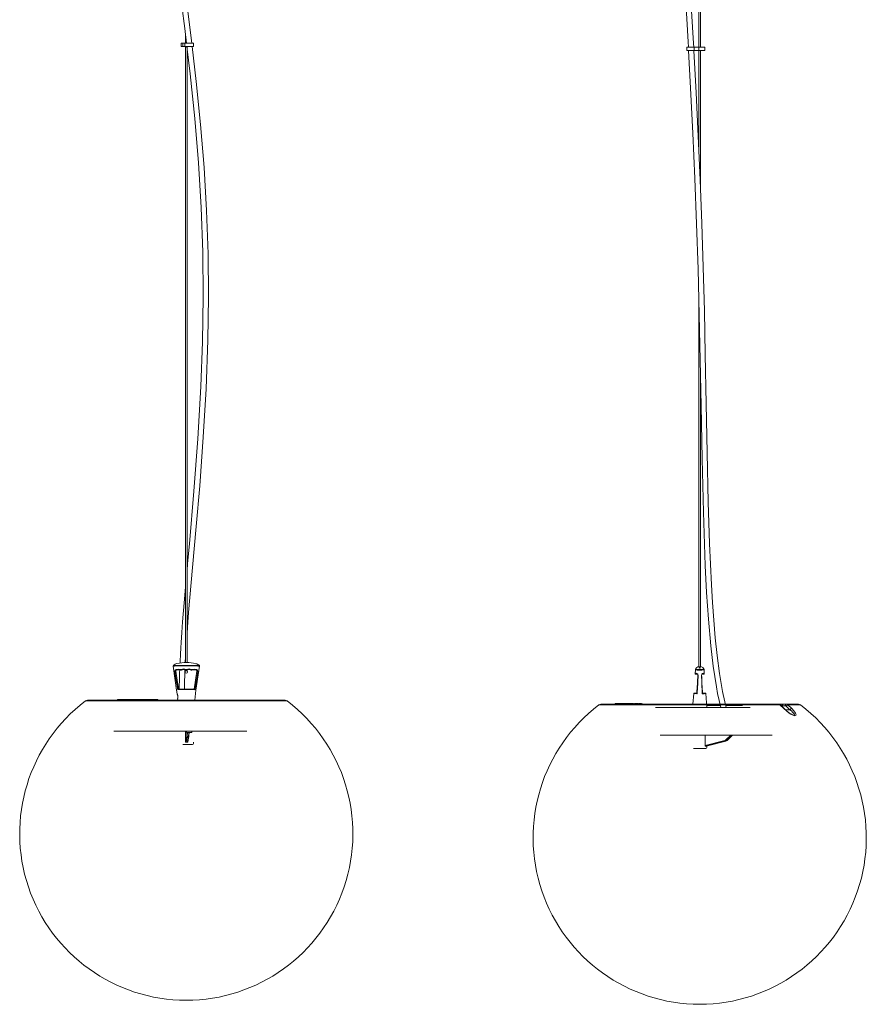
# Model space of a CAD drawing. Header units: millimetres. Extents: x -150 to 612, y -1796 to 169.
# Tile 1 of 4: x -150 to 612, y -1796 to -910. Entities that reach past the tile are written whole.
import ezdxf

# ---------------------------------------------------------------- set-up
doc = ezdxf.new("R2010")
doc.units = ezdxf.units.MM

msp = doc.modelspace()

# ---------------------------------------------------------------- linework, layer by layer
at = {"color": 7, "linetype": 'Continuous', "lineweight": 15}
for p, q in [((461.61, -410.4), (461.61, -934.55)), ((462.94, -934.55), (462.94, -410.4)), ((-0.67, -923.1), (-0.67, -930.95)), ((-4.5, -930.95), (-4.5, -933.95)), ((-4.5, -930.95), (6.65, -930.95)), ((-4.5, -933.95), (6.65, -933.95)), ((-2.97, -930.95), (-2.97, -933.95)), ((-1.35, -930.95), (-1.35, -933.95)), ((-0.67, -933.95), (-0.67, -1488.12)), ((0.67, -1488.09), (0.67, -933.95)), ((6.65, -933.95), (6.65, -930.95)), ((450.72, -934.55), (450.72, -937.55)), ((450.72, -934.55), (466.77, -934.55)), ((450.72, -937.55), (466.77, -937.55)), ((457.41, -934.55), (457.41, -937.55)), ((461.5, -934.55), (461.5, -937.55)), ((461.61, -937.55), (461.61, -1029.43)), ((462.94, -1061.05), (462.94, -937.55)), ((466.77, -937.55), (466.77, -934.55)), ((461.61, -1167.32), (461.61, -1491.62)), ((462.94, -1491.62), (462.94, -1228.92)), ((-0.9, -1488.02), (-0.67, -1482.9)), ((-9.46, -1495.84), (-6.94, -1511.96)), ((-8.36, -1489.04), (-8.36, -1489.09)), ((-0.67, -1494.66), (-0.67, -1495.44)), ((0.67, -1495.44), (-0.67, -1495.44)), ((0.67, -1495.44), (0.67, -1494.73)), ((7.01, -1511.99), (9.6, -1495.88)), ((8.69, -1489.14), (8.69, -1489.09)), ((458.37, -1494.56), (458.14, -1497.88)), ((458.43, -1494.43), (458.37, -1494.66)), ((458.4, -1494.67), (458.4, -1494.67)), ((462.94, -1491.63), (462.94, -1491.62)), ((466.4, -1497.88), (466.17, -1494.56)), ((466.17, -1494.67), (466.17, -1494.67)), ((458.65, -1498.46), (458.82, -1498.46)), ((459.04, -1498.51), (460.23, -1498.51)), ((464.37, -1498.51), (465.54, -1498.51)), ((465.74, -1498.46), (465.9, -1498.46)), ((-7.08, -1511.96), (0.04, -1511.96)), ((0.04, -1511.96), (0.04, -1512.43)), ((0.04, -1511.96), (7.16, -1511.99)), ((-88.95, -1521.96), (-90.81, -1522.58)), ((88.96, -1521.96), (-88.99, -1521.96)), ((-61.94, -1521.46), (-61.94, -1521.96)), ((-61.93, -1521.46), (-60.8, -1521.46)), ((-61.93, -1521.96), (-61.93, -1521.46)), ((-61.66, -1521.96), (-61.66, -1521.46)), ((-61.44, -1521.46), (-61.44, -1521.96)), ((-61.2, -1521.96), (-61.2, -1521.46)), ((-60.97, -1521.96), (-60.97, -1521.46)), ((-60.8, -1521.96), (-60.8, -1521.46)), ((-60.62, -1521.46), (-56.91, -1521.46)), ((-60.2, -1521.96), (-60.2, -1521.46)), ((-59.46, -1521.96), (-59.46, -1521.46)), ((-58.62, -1521.96), (-58.62, -1521.46)), ((-57.73, -1521.96), (-57.73, -1521.46)), ((-56.91, -1521.96), (-56.91, -1521.46)), ((-56.76, -1521.46), (-56.76, -1521.96)), ((-54, -1521.46), (-56.75, -1521.46)), ((-56.75, -1521.96), (-56.75, -1521.46)), ((-56.48, -1521.96), (-56.48, -1521.46)), ((-56.02, -1521.96), (-56.02, -1521.46)), ((-55.94, -1521.96), (-55.94, -1521.46)), ((-55.87, -1521.96), (-55.87, -1521.46)), ((-55.62, -1521.96), (-55.62, -1521.46)), ((-54.67, -1521.96), (-54.67, -1521.46)), ((-54.38, -1521.96), (-54.38, -1521.46)), ((-54, -1521.96), (-54, -1521.46)), ((-53.94, -1521.46), (-53.94, -1521.96)), ((-51.66, -1521.46), (-53.93, -1521.46)), ((-53.93, -1521.96), (-53.93, -1521.46)), ((-53.66, -1521.96), (-53.66, -1521.46)), ((-53.18, -1521.46), (-53.18, -1521.96)), ((-52.8, -1521.96), (-52.8, -1521.46)), ((-51.84, -1521.96), (-51.84, -1521.46)), ((-51.59, -1521.46), (-51.59, -1521.96)), ((-48.26, -1521.46), (-51.54, -1521.46)), ((-51.54, -1521.96), (-51.54, -1521.46)), ((-51.2, -1521.96), (-51.2, -1521.46)), ((-50.56, -1521.96), (-50.56, -1521.46)), ((-49.69, -1521.46), (-49.69, -1521.96)), ((-48.81, -1521.96), (-48.81, -1521.46)), ((-48.19, -1521.46), (-48.19, -1521.96)), ((-48.18, -1521.46), (-41.3, -1521.46)), ((-48.18, -1521.96), (-48.18, -1521.46)), ((-47.92, -1521.96), (-47.92, -1521.46)), ((-47.46, -1521.46), (-47.46, -1521.96)), ((-47.07, -1521.96), (-47.07, -1521.46)), ((-45.48, -1521.46), (-45.48, -1521.96)), ((-45.48, -1521.96), (-45.48, -1521.46)), ((-44.49, -1521.96), (-44.49, -1521.46)), ((-43.65, -1521.46), (-43.65, -1521.96)), ((-42.76, -1521.96), (-42.76, -1521.46)), ((-41.93, -1521.96), (-41.93, -1521.46)), ((-41.3, -1521.96), (-41.3, -1521.46)), ((-40.97, -1521.96), (-40.97, -1521.46)), ((-40.94, -1521.96), (-40.94, -1521.46)), ((-40.33, -1521.46), (-40.8, -1521.46)), ((-40.17, -1521.46), (-40.17, -1521.96)), ((-40.09, -1521.96), (-40.09, -1521.46)), ((-25.76, -1521.46), (-40.09, -1521.46)), ((-38.36, -1521.96), (-38.36, -1521.46)), ((-36, -1521.96), (-36, -1521.46)), ((-34.18, -1521.96), (-34.18, -1521.46)), ((-34.15, -1521.96), (-34.15, -1521.46)), ((-33.67, -1521.96), (-33.67, -1521.46)), ((-31.68, -1521.96), (-31.68, -1521.46)), ((-30.18, -1521.96), (-30.18, -1521.46)), ((-28.09, -1521.46), (-28.09, -1521.96)), ((-26.22, -1521.96), (-26.22, -1521.46)), ((-26.22, -1521.96), (-26.22, -1521.46)), ((-25.74, -1521.96), (-25.74, -1521.46)), ((-7.84, -1520.33), (-7.66, -1521.96)), ((456.86, -1516.03), (456.11, -1525.56)), ((457.36, -1515.56), (459.69, -1515.56)), ((464.82, -1515.56), (467.18, -1515.56)), ((468.68, -1528.56), (467.68, -1516.02)), ((371.46, -1526.18), (534.51, -1526.18)), ((373.37, -1525.56), (533.02, -1525.56)), ((386.13, -1525.06), (386.13, -1525.56)), ((386.19, -1525.56), (386.19, -1525.06)), ((386.47, -1525.06), (386.19, -1525.06)), ((386.69, -1525.06), (386.69, -1525.56)), ((398.12, -1525.06), (386.75, -1525.06)), ((386.75, -1525.06), (386.75, -1525.56)), ((388.03, -1525.56), (388.03, -1525.06)), ((390.26, -1525.56), (390.26, -1525.06)), ((392.13, -1525.56), (392.13, -1525.06)), ((397.65, -1525.56), (397.65, -1525.06)), ((397.65, -1525.56), (397.65, -1525.06)), ((397.66, -1525.56), (397.66, -1525.06)), ((398.14, -1525.56), (398.14, -1525.06)), ((399.98, -1525.06), (398.29, -1525.06)), ((399.82, -1525.56), (399.82, -1525.06)), ((399.89, -1525.56), (399.89, -1525.06)), ((399.98, -1525.56), (399.98, -1525.06)), ((400.09, -1525.06), (399.98, -1525.06)), ((400.09, -1525.56), (400.09, -1525.06)), ((400.31, -1525.06), (400.09, -1525.06)), ((400.17, -1525.56), (400.17, -1525.06)), ((400.22, -1525.56), (400.22, -1525.06)), ((400.26, -1525.56), (400.26, -1525.06)), ((400.26, -1525.56), (400.26, -1525.06)), ((400.31, -1525.56), (400.31, -1525.06)), ((400.31, -1525.56), (400.31, -1525.06)), ((400.38, -1525.06), (400.31, -1525.06)), ((400.35, -1525.56), (400.35, -1525.06)), ((400.38, -1525.56), (400.38, -1525.06)), ((400.38, -1525.56), (400.38, -1525.06)), ((400.46, -1525.06), (400.38, -1525.06)), ((400.42, -1525.56), (400.42, -1525.06)), ((400.44, -1525.56), (400.44, -1525.06)), ((400.45, -1525.56), (400.45, -1525.06)), ((400.46, -1525.56), (400.46, -1525.06)), ((400.46, -1525.56), (400.46, -1525.06)), ((400.96, -1525.56), (400.96, -1525.06)), ((402.53, -1525.06), (400.96, -1525.06)), ((401.39, -1525.56), (401.39, -1525.06)), ((401.8, -1525.56), (401.8, -1525.06)), ((402.18, -1525.56), (402.18, -1525.06)), ((402.18, -1525.56), (402.18, -1525.06)), ((402.53, -1525.56), (402.53, -1525.06)), ((402.84, -1525.56), (402.84, -1525.06)), ((403.08, -1525.56), (403.08, -1525.06)), ((403.21, -1525.56), (403.21, -1525.06)), ((403.24, -1525.56), (403.24, -1525.06)), ((404.18, -1525.06), (403.62, -1525.06)), ((404.01, -1525.56), (404.01, -1525.06)), ((404.09, -1525.56), (404.09, -1525.06)), ((404.09, -1525.56), (404.09, -1525.06)), ((404.18, -1525.56), (404.18, -1525.06)), ((404.28, -1525.06), (404.18, -1525.06)), ((404.28, -1525.56), (404.28, -1525.06)), ((404.61, -1525.06), (404.28, -1525.06)), ((404.36, -1525.56), (404.36, -1525.06)), ((404.41, -1525.56), (404.41, -1525.06)), ((404.46, -1525.56), (404.46, -1525.06)), ((404.46, -1525.56), (404.46, -1525.06)), ((404.5, -1525.56), (404.5, -1525.06)), ((404.5, -1525.56), (404.5, -1525.06)), ((404.54, -1525.56), (404.54, -1525.06)), ((404.58, -1525.56), (404.58, -1525.06)), ((404.58, -1525.56), (404.58, -1525.06)), ((404.61, -1525.56), (404.61, -1525.06)), ((404.65, -1525.06), (404.61, -1525.06)), ((404.63, -1525.56), (404.63, -1525.06)), ((404.65, -1525.56), (404.65, -1525.06)), ((404.65, -1525.56), (404.65, -1525.06)), ((404.65, -1525.56), (404.65, -1525.06)), ((405.74, -1525.06), (404.98, -1525.06)), ((405.3, -1525.56), (405.3, -1525.06)), ((405.37, -1525.56), (405.37, -1525.06)), ((405.44, -1525.56), (405.44, -1525.06)), ((405.44, -1525.56), (405.44, -1525.06)), ((405.53, -1525.56), (405.53, -1525.06)), ((405.61, -1525.56), (405.61, -1525.06)), ((405.62, -1525.56), (405.62, -1525.06)), ((405.68, -1525.56), (405.68, -1525.06)), ((405.74, -1525.56), (405.74, -1525.06)), ((405.74, -1525.56), (405.74, -1525.06)), ((405.78, -1525.06), (405.74, -1525.06)), ((405.78, -1525.56), (405.78, -1525.06)), ((405.78, -1525.56), (405.78, -1525.06)), ((405.88, -1525.06), (405.78, -1525.06)), ((405.81, -1525.56), (405.81, -1525.06)), ((405.85, -1525.56), (405.85, -1525.06)), ((405.85, -1525.56), (405.85, -1525.06)), ((405.88, -1525.56), (405.88, -1525.06)), ((405.93, -1525.06), (405.89, -1525.06)), ((405.91, -1525.56), (405.91, -1525.06)), ((405.92, -1525.56), (405.92, -1525.06)), ((405.92, -1525.56), (405.92, -1525.06)), ((405.93, -1525.56), (405.93, -1525.06)), ((405.93, -1525.56), (405.93, -1525.06)), ((405.93, -1525.56), (405.93, -1525.06)), ((406.03, -1525.56), (406.03, -1525.06)), ((406.38, -1525.06), (406.03, -1525.06)), ((406.09, -1525.56), (406.09, -1525.06)), ((406.1, -1525.56), (406.1, -1525.06)), ((406.18, -1525.56), (406.18, -1525.06)), ((406.19, -1525.56), (406.19, -1525.06)), ((406.3, -1525.56), (406.3, -1525.06)), ((406.38, -1525.56), (406.38, -1525.06)), ((406.47, -1525.06), (406.38, -1525.06)), ((406.43, -1525.56), (406.43, -1525.06)), ((406.43, -1525.56), (406.43, -1525.06)), ((406.47, -1525.56), (406.47, -1525.06)), ((406.67, -1525.06), (406.47, -1525.06)), ((406.52, -1525.56), (406.52, -1525.06)), ((406.52, -1525.56), (406.52, -1525.06)), ((406.56, -1525.56), (406.56, -1525.06)), ((406.6, -1525.56), (406.6, -1525.06)), ((406.6, -1525.56), (406.6, -1525.06)), ((406.63, -1525.56), (406.63, -1525.06)), ((406.63, -1525.56), (406.63, -1525.06)), ((406.65, -1525.56), (406.65, -1525.06)), ((406.65, -1525.56), (406.65, -1525.06)), ((406.67, -1525.56), (406.67, -1525.06)), ((406.67, -1525.56), (406.67, -1525.06)), ((406.67, -1525.56), (406.67, -1525.06)), ((406.67, -1525.56), (406.67, -1525.06)), ((406.67, -1525.56), (406.67, -1525.06)), ((406.67, -1525.06), (406.67, -1525.06)), ((407.48, -1525.06), (407.05, -1525.06)), ((407.25, -1525.56), (407.25, -1525.06)), ((407.33, -1525.56), (407.33, -1525.06)), ((407.34, -1525.56), (407.34, -1525.06)), ((407.41, -1525.56), (407.41, -1525.06)), ((407.42, -1525.56), (407.42, -1525.06)), ((407.48, -1525.56), (407.48, -1525.06)), ((407.53, -1525.06), (407.48, -1525.06)), ((407.53, -1525.56), (407.53, -1525.06)), ((407.53, -1525.56), (407.53, -1525.06)), ((407.53, -1525.56), (407.53, -1525.06)), ((407.64, -1525.06), (407.53, -1525.06)), ((407.57, -1525.56), (407.57, -1525.06)), ((407.57, -1525.56), (407.57, -1525.06)), ((407.61, -1525.56), (407.61, -1525.06)), ((407.64, -1525.56), (407.64, -1525.06)), ((407.73, -1525.06), (407.64, -1525.06)), ((407.65, -1525.56), (407.65, -1525.06)), ((407.68, -1525.56), (407.68, -1525.06)), ((407.71, -1525.56), (407.71, -1525.06)), ((407.73, -1525.56), (407.73, -1525.06)), ((407.78, -1525.06), (407.73, -1525.06)), ((407.75, -1525.56), (407.75, -1525.06)), ((407.76, -1525.56), (407.76, -1525.06)), ((407.77, -1525.56), (407.77, -1525.06)), ((407.78, -1525.56), (407.78, -1525.06)), ((407.78, -1525.56), (407.78, -1525.06)), ((408.91, -1525.06), (408.17, -1525.06)), ((408.31, -1525.56), (408.31, -1525.06)), ((408.48, -1525.56), (408.48, -1525.06)), ((408.49, -1525.56), (408.49, -1525.06)), ((408.58, -1525.56), (408.58, -1525.06)), ((408.59, -1525.56), (408.59, -1525.06)), ((408.66, -1525.56), (408.66, -1525.06)), ((408.67, -1525.56), (408.67, -1525.06)), ((408.72, -1525.56), (408.72, -1525.06)), ((408.72, -1525.56), (408.72, -1525.06)), ((408.76, -1525.56), (408.76, -1525.06)), ((408.76, -1525.56), (408.76, -1525.06)), ((408.8, -1525.56), (408.8, -1525.06)), ((408.8, -1525.56), (408.8, -1525.06)), ((408.84, -1525.56), (408.84, -1525.06)), ((408.88, -1525.56), (408.88, -1525.06)), ((408.88, -1525.56), (408.88, -1525.06)), ((408.91, -1525.56), (408.91, -1525.06)), ((408.95, -1525.06), (408.91, -1525.06)), ((408.93, -1525.56), (408.93, -1525.06)), ((408.95, -1525.56), (408.95, -1525.06)), ((408.95, -1525.56), (408.95, -1525.06)), ((408.95, -1525.56), (408.95, -1525.06)), ((409.84, -1525.06), (408.97, -1525.06)), ((409.07, -1525.56), (409.07, -1525.06)), ((409.08, -1525.56), (409.08, -1525.06)), ((409.19, -1525.56), (409.19, -1525.06)), ((409.3, -1525.56), (409.3, -1525.06)), ((409.42, -1525.56), (409.42, -1525.06)), ((409.56, -1525.56), (409.56, -1525.06)), ((409.56, -1525.56), (409.56, -1525.06)), ((409.7, -1525.56), (409.7, -1525.06)), ((409.84, -1525.56), (409.84, -1525.06)), ((409.99, -1525.56), (409.99, -1525.06)), ((410.13, -1525.56), (410.13, -1525.06)), ((410.29, -1525.56), (410.29, -1525.06)), ((410.4, -1525.56), (410.4, -1525.06)), ((410.45, -1525.56), (410.45, -1525.06)), ((410.46, -1525.56), (410.46, -1525.06)), ((422.49, -1528.56), (507.67, -1528.56)), ((533.2, -1525.56), (551.17, -1525.56)), ((534.51, -1526.18), (537.94, -1529.4)), ((538.23, -1529.48), (534.79, -1526.25)), ((536.09, -1527.06), (536.04, -1527.43)), ((539.31, -1527.06), (536.09, -1527.06)), ((540.08, -1527.37), (543.48, -1530.56)), ((545.12, -1529.4), (541.69, -1526.18)), ((553.08, -1526.18), (551.19, -1525.56)), ((54.61, -1549.96), (-65.1, -1549.96)), ((-0.68, -1559.25), (-0.68, -1549.96)), ((0.11, -1549.96), (0.11, -1550.96)), ((5.11, -1550.96), (5.11, -1549.96)), ((-0.68, -1559.25), (0.38, -1554.62)), ((0.88, -1555.11), (-0.18, -1559.75)), ((0.11, -1550.96), (5.11, -1550.96)), ((0.43, -1554.13), (0.62, -1550.96)), ((0.82, -1559.75), (1.88, -1555.11)), ((1.88, -1555.11), (0.88, -1555.11)), ((0.94, -1554.52), (1.94, -1554.52)), ((1.3, -1559.37), (2.36, -1554.74)), ((2.42, -1554.16), (2.62, -1550.96)), ((426.6, -1553.56), (527.41, -1553.56)), ((467.1, -1562.85), (467.1, -1553.56)), ((467.1, -1562.85), (484.92, -1558.22)), ((485.28, -1558.71), (467.43, -1563.35)), ((467.97, -1563.35), (485.83, -1558.71)), ((468.01, -1563.35), (485.87, -1558.71)), ((485.83, -1558.71), (485.28, -1558.71)), ((485.83, -1558.71), (485.87, -1558.71)), ((486.32, -1558.12), (486.87, -1558.12)), ((486.95, -1558.1), (491.69, -1553.56)), ((5.5, -1561.96), (-3.01, -1561.96)), ((6.5, -1560.96), (6.5, -1559.73)), ((467.77, -1565.56), (456.77, -1565.56)), ((468.01, -1563.34), (467.97, -1563.35)), ((468.77, -1564.56), (468.77, -1563.15))]:
    msp.add_line(p, q, dxfattribs=at)
at = {"color": 8, "linetype": 'Continuous', "lineweight": 15}
for p, q in [((458.16, -1497.76), (458.15, -1497.89)), ((458.7, -1498.38), (458.65, -1498.38)), ((459.06, -1498.47), (459.04, -1498.5)), ((459.65, -1498.2), (459.06, -1498.47)), ((460.2, -1498.47), (459.06, -1498.47)), ((465.51, -1498.47), (464.4, -1498.47)), ((465.54, -1498.5), (465.51, -1498.47)), ((-90.81, -1522.58), (90.81, -1522.58)), ((467.12, -1515.57), (467.18, -1515.56)), ((468.53, -1526.63), (480.79, -1526.63)), ((485.7, -1526.63), (500.66, -1526.63)), ((536.09, -1527.06), (535.65, -1527.06)), ((536.6, -1528.14), (536.77, -1527.06)), ((543.48, -1530.56), (539.4, -1530.56)), ((541.69, -1526.18), (553.08, -1526.18)), ((1.16, -1550.96), (0.94, -1554.52)), ((1.94, -1554.52), (2.16, -1550.96)), ((485.78, -1557.73), (490.15, -1553.56)), ((491.09, -1553.56), (486.32, -1558.12)), ((486.87, -1558.12), (491.64, -1553.56))]:
    msp.add_line(p, q, dxfattribs=at)
at = {"color": 7, "linetype": 'Continuous', "lineweight": 15, "flags": 128}
for points in [[(-6.6, -876.71), (-1.32, -917.62), (0.27, -930.95)], [(5.01, -930.95), (3.9, -921.49), (-1.74, -877.6)], [(449.48, -888.1), (451.86, -929.67), (452.12, -934.55)], [(456.83, -934.55), (456.64, -931.08), (454.11, -886.66)], [(0.62, -933.95), (3.56, -958.57), (7.7, -998.52), (11.04, -1038.55), (13.45, -1078.67), (14.87, -1118.86), (15.27, -1159.12), (14.69, -1199.41), (13.22, -1239.73), (10.5, -1286.82), (6.94, -1333.95), (2.84, -1381.16), (1.24, -1398.88), (0.67, -1405.3)], [(0.67, -1462.01), (1.07, -1456.36), (2.12, -1442.95), (3.25, -1429.5), (4.42, -1416.05), (5.62, -1402.67), (8.93, -1365.83), (12.06, -1329.08), (15.31, -1285.38), (17.83, -1241.72), (19.43, -1198.1), (19.97, -1159.18), (19.6, -1120.29), (18.28, -1081.47), (16.04, -1042.71), (12.93, -1004.03), (9.05, -965.43), (5.36, -933.95)], [(452.28, -937.55), (454.11, -971.29), (456.13, -1011.9), (457.92, -1052.6), (459.46, -1093.39), (460.75, -1134.25), (461.81, -1175.16), (462.7, -1216.12), (463.48, -1257.1), (464.4, -1304.95), (465.55, -1352.85), (467.25, -1400.85), (468.47, -1424.93), (470.07, -1448.99), (472.23, -1473.13), (474.38, -1491.29), (477.24, -1509.83), (478.4, -1515.98), (479.74, -1522.31), (481.24, -1528.56)], [(486.14, -1528.56), (484.83, -1523.48), (482.85, -1514.23), (480.07, -1497.99), (477.93, -1481.87), (476.22, -1465.77), (474.86, -1449.89), (473.73, -1434.01), (472.8, -1418.14), (471.14, -1380.86), (470, -1343.65), (468.99, -1299.42), (468.15, -1255.23), (467.3, -1211.07), (466.43, -1171.68), (465.39, -1132.32), (464.15, -1093.02), (462.67, -1053.79), (460.96, -1014.63), (459.04, -975.55), (456.99, -937.55)], [(-0.67, -1420.35), (-1.88, -1434.38), (-3.28, -1451.54), (-3.64, -1456.3), (-3.99, -1460.99), (-4.31, -1465.61), (-4.62, -1470.16), (-4.92, -1474.91), (-5.25, -1480.58), (-5.59, -1487.15), (-5.65, -1488.5)], [(-11.85, -1491.47), (-8.66, -1512.8), (-8.27, -1516.35)], [(-7.75, -1512.5), (-9.31, -1502.45), (-10.29, -1495.96)], [(-8.99, -1494.22), (-6.87, -1494.03), (-4.9, -1494.34)], [(-8.68, -1494.71), (-8.72, -1494.71), (-8.77, -1494.68), (-8.82, -1494.64), (-8.86, -1494.58), (-8.9, -1494.51), (-8.94, -1494.42), (-8.97, -1494.32), (-8.99, -1494.22)], [(-4.95, -1494.85), (-6.76, -1494.55), (-8.68, -1494.71)], [(-4.27, -1494.81), (-4.62, -1494.89), (-4.95, -1494.85)], [(-4.9, -1494.34), (-4.72, -1494.36), (-4.55, -1494.32)], [(5.09, -1494.87), (4.74, -1494.91), (4.41, -1494.82)], [(4.69, -1494.34), (4.86, -1494.39), (5.04, -1494.37)], [(5.04, -1494.37), (7.68, -1494.07), (9.14, -1494.27)], [(8.82, -1494.74), (7.51, -1494.58), (5.09, -1494.87)], [(7.66, -1521.96), (8.65, -1512.8), (12, -1491.48)], [(10.44, -1496.01), (9.44, -1502.42), (8.08, -1510.94), (7.83, -1512.53)], [(9.14, -1494.27), (9.12, -1494.37), (9.09, -1494.46), (9.05, -1494.55), (9.01, -1494.62), (8.96, -1494.68), (8.91, -1494.72), (8.87, -1494.74), (8.82, -1494.74)], [(461.73, -1491.69), (461.73, -1491.63), (461.73, -1491.87), (461.74, -1492.42), (461.75, -1492.74)], [(461.75, -1492.74), (462.23, -1492.69), (462.8, -1492.74)], [(462.8, -1492.74), (462.81, -1491.96), (462.82, -1491.66)], [(466.17, -1494.67), (466.18, -1494.62), (466.12, -1494.43)], [(458.15, -1497.89), (458.25, -1497.47), (458.42, -1497.68), (458.51, -1497.94)], [(458.15, -1497.89), (458.15, -1497.92), (458.15, -1497.91), (458.15, -1497.89)], [(458.51, -1497.94), (458.54, -1497.99), (458.57, -1497.97)], [(458.53, -1498.13), (458.53, -1498.13), (458.54, -1498.14)], [(458.57, -1497.97), (459.22, -1497.67), (459.79, -1497.87)], [(460.05, -1498.31), (460.04, -1498.31), (460.11, -1498.37), (460.24, -1498.52), (460.43, -1498.81), (460.57, -1499.17), (460.62, -1499.41), (460.62, -1499.55)], [(464.62, -1516.13), (464.04, -1505.86), (463.85, -1499.6)], [(464.56, -1498.31), (464.89, -1498.18), (464.96, -1498.18)], [(464.8, -1497.86), (465.56, -1497.66), (466, -1497.96)], [(466, -1497.96), (466.03, -1497.98), (466.06, -1497.94)], [(466.06, -1497.94), (466.26, -1497.48), (466.37, -1497.64), (466.4, -1497.89)], [(-7.53, -1518.33), (-7.51, -1518.95), (-7.57, -1519.5), (-7.66, -1519.96), (-7.74, -1520.25), (-7.75, -1520.32), (-7.7, -1520.18), (-7.61, -1519.85), (-7.51, -1519.34), (-7.46, -1518.7), (-7.52, -1518.07), (-7.65, -1517.5), (-7.85, -1516.98), (-8.07, -1516.56), (-8.21, -1516.34), (-8.21, -1516.35)], [(74.5, -1521.96), (75.4, -1522.16), (76.02, -1522.58)], [(90.81, -1522.58), (89.95, -1522.12), (88.97, -1521.96)], [(373.31, -1525.56), (372.33, -1525.72), (371.46, -1526.18)], [(413.6, -1525.56), (413.01, -1525.76), (412.61, -1526.18)], [(534.51, -1526.18), (533.81, -1525.72), (533.02, -1525.56)], [(534.79, -1526.25), (534.06, -1525.78), (533.22, -1525.57)], [(536.77, -1527.06), (536.79, -1526.77), (536.84, -1526.49), (536.91, -1526.23), (537.01, -1526), (537.14, -1525.82), (537.28, -1525.68), (537.43, -1525.59), (537.59, -1525.56)], [(537.94, -1529.4), (540.27, -1531.51), (542.86, -1533.52), (544.23, -1534.43), (545.62, -1535.21), (546.93, -1535.77), (548.02, -1535.97), (548.71, -1535.76), (548.96, -1535.2), (548.85, -1534.42), (548.45, -1533.51), (547.05, -1531.49), (545.12, -1529.4)], [(547.15, -1535.56), (546.7, -1535.48), (546.03, -1535.24), (545.27, -1534.88), (544.34, -1534.36), (543.12, -1533.56), (541.65, -1532.48), (539.99, -1531.11), (538.23, -1529.48)], [(540.13, -1525.56), (539.97, -1525.59), (539.82, -1525.68), (539.68, -1525.82), (539.55, -1526), (539.45, -1526.23), (539.38, -1526.49), (539.33, -1526.77), (539.31, -1527.06)], [(539.31, -1527.06), (539.71, -1527.14), (540.08, -1527.37)], [(540.13, -1525.56), (540.95, -1525.72), (541.69, -1526.18)], [(2.36, -1554.74), (2.36, -1554.72), (2.37, -1554.62)], [(486.87, -1558.12), (486.91, -1558.12), (486.95, -1558.1)], [(467.43, -1563.35), (467.32, -1563.33), (467.23, -1563.25), (467.16, -1563.13), (467.11, -1562.97), (467.1, -1562.85)]]:
    msp.add_lwpolyline(points, dxfattribs=at)
at = {"color": 8, "linetype": 'Continuous', "lineweight": 15, "flags": 128}
for points in [[(11.99, -1491.48), (11.93, -1491.46), (11.73, -1491.42), (11.47, -1491.36), (10.52, -1491.25), (9.58, -1491.19), (8.46, -1491.15), (6.2, -1491.11), (2.36, -1491.07), (1.67, -1491.07), (-1.43, -1491.07), (-3.91, -1491.08), (-8.36, -1491.14), (-10.69, -1491.27), (-11.46, -1491.38), (-11.73, -1491.44), (-11.83, -1491.47)], [(-11.49, -1490.54), (-11.49, -1490.54), (-11.45, -1490.54), (-11.28, -1490.55), (-10.61, -1490.63), (-9.15, -1490.73), (-8.34, -1490.76), (-4.3, -1490.83), (-3.9, -1490.84), (1.66, -1490.85), (6.19, -1490.81), (8.43, -1490.75), (9.54, -1490.7), (10.45, -1490.64), (11.32, -1490.55), (11.52, -1490.53), (11.62, -1490.53), (11.64, -1490.53)], [(462.27, -1495.08), (461.89, -1495.06), (461.45, -1495.02), (461.11, -1494.96), (460.37, -1494.85), (459.9, -1494.79), (459.48, -1494.75), (458.91, -1494.71), (458.44, -1494.67), (458.4, -1494.67), (458.4, -1494.67)], [(458.5, -1494.44), (458.44, -1494.45), (458.97, -1494.41), (459.56, -1494.35), (460.01, -1494.3), (460.52, -1494.24), (461.35, -1494.15), (461.71, -1494.13), (462.07, -1494.13), (462.27, -1494.13)], [(458.51, -1497.94), (458.51, -1498.04), (458.53, -1498.13)], [(458.65, -1498.38), (458.65, -1498.42), (458.65, -1498.45)], [(460.62, -1499.46), (460.55, -1499.47), (460.52, -1499.49), (460.51, -1499.5)], [(460.77, -1499.61), (460.69, -1499.59), (460.64, -1499.56), (460.63, -1499.55)], [(463.99, -1499.54), (463.98, -1499.56), (463.94, -1499.58), (463.85, -1499.6)], [(465.51, -1498.47), (465.08, -1498.18), (464.96, -1498.2)], [(465.9, -1498.45), (465.9, -1498.46), (465.9, -1498.38)], [(466.05, -1498.11), (466.06, -1498.04), (466.06, -1497.94)], [(537.94, -1529.4), (538.21, -1529.47), (538.23, -1529.49)], [(547.15, -1535.56), (547.47, -1535.52), (547.67, -1535.37), (547.73, -1535.17), (547.69, -1534.89), (547.37, -1534.26), (546.83, -1533.56), (545.9, -1532.59), (544.77, -1531.59), (543.48, -1530.56)]]:
    msp.add_lwpolyline(points, dxfattribs=at)
at = {"color": 7, "linetype": 'Continuous', "lineweight": 15}
for centre, radius, start, end in [((0.07, -1519.22), 31.29, 74.00686, 105.62847), ((-11.01, -1491.24), 0.849, 124.56022, 195.51685), ((-6.24, -1497.5), 8.72, 104.74286, 127.60095), ((-8.71, -1495.79), 1.6, 100.38695, 185.82943), ((-9.03, -1501.98), 6.15, 94.034, 101.89877), ((-8.47, -1495.69), 1, 102.0462, 188.89477), ((376.19, -1511.59), 382.48, 177.48132, 180.05623), ((-4.19, -1494.68), 0.786, 154.68552, 192.47979), ((-2.29, -1499.51), 5.66, 67.44247, 113.45964), ((-3.35, -1493.96), 1.25, 196.8379, 222.7386), ((-2.26, -1499.39), 5, 67.08915, 113.65479), ((383.32, -1511.71), 384.9, 177.46094, 180.03802), ((0, -1496.38), 1.16, 125.30525, 54.69475), ((4.12, -1496.23), 4.67, 155.39583, 161.91253), ((0.07, -1493.86), 1, 247.08915, 292.67813), ((0.08, -1493.81), 0.516, 247.41831, 292.30321), ((2.42, -1499.53), 5.67, 66.29966, 112.24478), ((-3.24, -1495.9), 3.87, 16.86215, 24.71307), ((2.39, -1499.4), 5, 66.11248, 112.67813), ((3.57, -1494.01), 1.17, 315.77126, 343.32141), ((4.35, -1494.69), 0.765, 346.63325, 25.16589), ((6.52, -1497.28), 8.46, 51.99652, 74.74251), ((8.61, -1495.72), 1, 350.8725, 77.72107), ((8.87, -1495.83), 1.58, 353.52659, 79.88586), ((8.48, -1506.12), 10.3, 79.04608, 83.78234), ((11.04, -1491.27), 0.957, 348.92746, 63.12603), ((462.27, -1495.6), 4.03, 99.60169, 163.163), ((462.27, -1495.6), 4.03, 16.79844, 80.46626), ((458.64, -1497.96), 0.493, 172.96558, 270.9045), ((458.64, -1497.9), 0.487, 178.96754, 271.45714), ((459.23, -1497.72), 0.818, 188.08873, 211.10282), ((459, -1498.03), 0.478, 191.33133, 273.94036), ((459.09, -1497.95), 0.517, 181.53748, 267.27635), ((459.48, -1499.31), 1.14, 60.41411, 82.29124), ((124.05, -1489.39), 336.61, 355.55546, 358.27905), ((270.46, -1497.05), 190.17, 354.36379, 359.24782), ((458.64, -1499.67), 2.14, 1.58882, 57.22226), ((244.06, -1496.64), 216.74, 354.8419, 359.21698), ((459.01, -1499.44), 1.5, 357.83683, 39.18333), ((466.01, -1499.66), 2.16, 123.91707, 178.60675), ((465.6, -1499.53), 1.61, 130.38678, 180.29809), ((736.52, -1494.35), 272.56, 181.09166, 184.49905), ((465.49, -1497.95), 0.516, 272.65581, 358.86157), ((465.57, -1498.01), 0.488, 266.65566, 348.24738), ((465.9, -1497.95), 0.506, 270.62567, 7.87366), ((465.91, -1497.9), 0.485, 268.37679, 1.22955), ((468.49, -1498.81), 2.54, 157.3101, 164.14445), ((-6.85, -1512.93), 0.994, 103.11457, 154.23765), ((-0.97, -1822.87), 310.44, 89.81526, 91.25206), ((-0.07, -1817.71), 305.28, 88.51761, 89.9804), ((6.99, -1512.89), 0.914, 23.23529, 78.98026), ((0, -1641.96), 150, 127.25792, 270), ((-12.3, -1518.87), 4.8, 6.46043, 31.41787), ((0, -1641.96), 150, 270, 52.74208), ((457.36, -1516.06), 0.5, 90.00057, 175.7901), ((461.87, -1412.17), 103.97, 267.24064, 268.92197), ((459.85, -1409.01), 106.58, 268.6643, 270.02725), ((459.42, -1460.44), 55.14, 268.80978, 270.13434), ((460.36, -1515.72), 0.61, 181.36493, 222.65527), ((464.12, -1515.69), 0.664, 318.44938, 356.69993), ((462.78, -1418.39), 97.76, 271.07923, 272.87705), ((464.84, -1416.5), 99.09, 269.8809, 271.31678), ((464.97, -1446.07), 69.51, 269.91733, 271.07782), ((467.18, -1516.06), 0.5, 4.2519, 89.9999), ((467.18, -1516.06), 0.5, 4.21271, 89.99903), ((462.27, -1645.56), 150, 127.25792, 270), ((462.27, -1645.56), 150, 270, 52.74208), ((537.57, -1527.06), 1.48, 89.69616, 180.08263), ((542.14, -1528.47), 2.33, 101.00837, 151.95287), ((545.57, -1531.78), 2.42, 100.53475, 149.79251), ((-3.39, -1553.98), 3.82, 350.3527, 357.75649), ((0.88, -1554.61), 0.5, 181.34651, 270.50662), ((0.9, -1554.05), 0.477, 190.14293, 275.51018), ((-3.64, -1554.34), 4.59, 350.3527, 357.75649), ((-2.64, -1554.34), 4.59, 350.3527, 357.75649), ((-1.39, -1553.98), 3.82, 350.3527, 357.75649), ((484.41, -1556.32), 1.97, 285.03675, 314.22426), ((485.46, -1558.21), 0.535, 181.91829, 251.21127), ((484.67, -1556.43), 2.36, 285.03675, 314.22426), ((486.5, -1557.32), 0.825, 210.22532, 257.52785), ((485.22, -1556.43), 2.36, 285.03675, 314.22426), ((-0.19, -1559.26), 0.495, 179.51285, 270.85617), ((0.32, -1589.53), 29.78, 89.03914, 90.96086), ((0.84, -1559.29), 0.46, 267.08238, 350.55497), ((5.5, -1560.96), 1, 270, 360), ((467.7, -1572.25), 8.9, 88.24008, 91.75992), ((467.77, -1564.56), 1, 270, 360)]:
    msp.add_arc(centre, radius, start, end, dxfattribs=at)
at = {"color": 8, "linetype": 'Continuous', "lineweight": 15}
for centre, radius, start, end in [((458.58, -1562.06), 68.03, 83.6669, 86.8837), ((467.71, -1528.45), 33.81, 92.61149, 99.26972), ((460.23, -1497.91), 0.443, 174.25894, 245.54777), ((464.36, -1497.91), 0.445, 296.47158, 6.13221), ((534.56, -1526.53), 0.361, 50.58823, 98.18695), ((1.88, -1554.62), 0.49, 269.35431, 346.74096), ((1.99, -1554.08), 0.442, 263.68731, 349.5711)]:
    msp.add_arc(centre, radius, start, end, dxfattribs=at)

doc.saveas('drawing.dxf')
